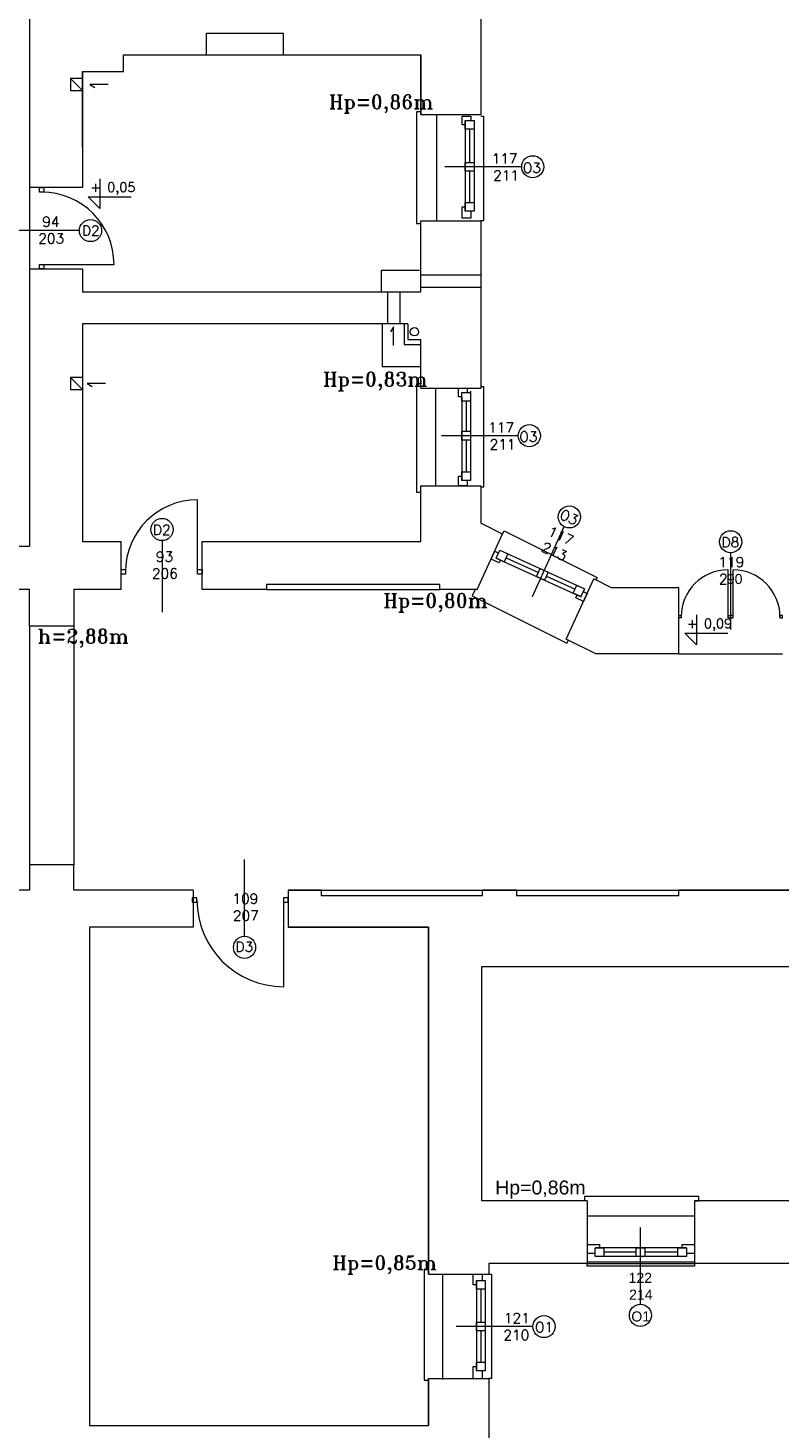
# Model space of a CAD drawing. Header units: millimetres. Extents: x -12354389001 to 271431, y -126469 to 48347.
# Tile 142 of 204: x -111459 to -110596, y -91724 to -90116. Entities that reach past the tile are written whole.
import ezdxf

# ---------------------------------------------------------------- set-up
doc = ezdxf.new("R2010")
doc.units = ezdxf.units.MM
doc.layers.get('0').update_dxf_attribs({"lineweight": 9})
doc.layers.add('ogrzewanie rzut', color=252, linetype='Continuous', lineweight=13)
doc.styles.add('ROMANS-POTROJNY-0-8-W', font='ROMANT.SHX', dxfattribs={"width": 0.8})
doc.styles.get("Standard").update_dxf_attribs({"font": 'arial.ttf'})

# ---------------------------------------------------------------- blocks, each defined once
blk = doc.blocks.new('d')
at = {"layer": 'ogrzewanie rzut', "linetype": 'Continuous', "lineweight": 13}
for p, q in [((36164, 4066.6), (36164, 3752.6)), ((36682, 4015.9), (36682, 3835.9)), ((36367, 3904.3), (36367, 3929.3)), ((36367, 3929.3), (36455, 3929.3)), ((36455, 3929.3), (36455, 3904.3)), ((36272, 3885.3), (36272, 3904.3)), ((36272, 3904.3), (36367, 3904.3)), ((36272, 3904.3), (36367, 3904.3)), ((36367, 3904.3), (36455, 3904.3)), ((36455, 3904.3), (36613, 3904.3)), ((36613, 3835.9), (36613, 3904.3)), ((36613, 3904.3), (36613, 3835.9)), ((36225, 3877.3), (36211, 3877.3)), ((36211, 3877.3), (36211, 3863.3)), ((36211, 3877.3), (36225, 3863.3)), ((36225, 3798.5), (36225, 3885.3)), ((36225, 3885.3), (36225, 3752.6)), ((36225, 3885.3), (36225, 3885.3)), ((36225, 3885.3), (36272, 3885.3)), ((36211, 3863.3), (36225, 3863.3)), ((36254.4, 3870.5), (36233.1, 3870.5)), ((36233.1, 3870.5), (36239, 3866.8)), ((36613, 3838.9), (36608, 3838.9)), ((36608, 3838.9), (36608, 3711.9)), ((36613, 3835.9), (36613, 3838.9)), ((36613, 3835.9), (36682, 3835.9)), ((36660.3, 3823.9), (36660.3, 3833.9)), ((36660.3, 3833.9), (36670.3, 3833.9)), ((36664, 3828.9), (36664, 3724.9)), ((36664, 3818.9), (36664, 3828.9)), ((36664, 3828.9), (36674, 3828.9)), ((36670.3, 3833.9), (36670.3, 3828.9)), ((36674, 3828.9), (36674, 3724.9)), ((36674, 3828.9), (36674, 3818.9)), ((36682, 3833.9), (36685, 3833.9)), ((36685, 3833.9), (36685, 3713.9)), ((36664, 3823.9), (36660.3, 3823.9)), ((36674, 3818.9), (36664, 3818.9)), ((36669, 3818.9), (36669, 3780.9)), ((36664, 3770.9), (36664, 3780.9)), ((36664, 3780.9), (36674, 3780.9)), ((36674, 3780.9), (36674, 3770.9)), ((36244.8, 3762.2), (36244.8, 3728)), ((36728.7, 3775.9), (36640.6, 3775.9)), ((36674, 3770.9), (36664, 3770.9)), ((36669, 3770.9), (36669, 3734.9)), ((36164, 3752.6), (36225, 3752.6)), ((36164, 3752.6), (36164, 3658.6)), ((36244.8, 3728), (36231.3, 3741.5)), ((36231.3, 3741.5), (36280.5, 3741.5)), ((36660.3, 3716.9), (36660.3, 3729.9)), ((36660.3, 3729.9), (36664, 3729.9)), ((36664, 3724.9), (36664, 3734.9)), ((36664, 3734.9), (36674, 3734.9)), ((36674, 3734.9), (36674, 3724.9)), ((36613, 3713.9), (36682, 3713.9)), ((36613, 3632.3), (36613, 3713.9)), ((36670.3, 3716.9), (36660.3, 3716.9)), ((36674, 3724.9), (36664, 3724.9)), ((36670.3, 3724.9), (36670.3, 3716.9)), ((36682, 3713.9), (36682, 3521.7)), ((36685, 3713.9), (36682, 3713.9)), ((36221.3, 3702.7), (36133.2, 3702.7)), ((36608, 3711.9), (36608, 3710.7)), ((36608, 3710.7), (36613, 3710.7)), ((36164, 3658.6), (36225, 3658.6)), ((36164, 3658.6), (36164, 3472.5)), ((36225, 3658.6), (36225, 3632.3)), ((36613, 3651.7), (36682, 3651.7)), ((36225, 3632.3), (36613, 3632.3)), ((36574.8, 3632.3), (36574.8, 3595.7)), ((36588.8, 3632.3), (36588.8, 3595.7)), ((36613, 3637.7), (36682, 3637.7)), ((36598, 3595.7), (36225, 3595.7)), ((36225, 3595.7), (36225, 3472.5)), ((36581.7, 3592.2), (36578, 3586.3)), ((36581.7, 3570.9), (36581.7, 3592.2)), ((36598, 3595.7), (36598, 3595.7)), ((36598, 3595.7), (36598, 3577.7)), ((36598, 3577.7), (36613, 3577.7)), ((36613, 3521.7), (36613, 3577.7)), ((36225, 3534.1), (36211, 3534.1)), ((36211, 3534.1), (36211, 3520.1)), ((36211, 3534.1), (36225, 3520.1)), ((36211, 3520.1), (36225, 3520.1)), ((36251.2, 3527.2), (36230, 3527.2)), ((36230, 3527.2), (36235.9, 3523.5)), ((36613, 3526.6), (36608, 3526.6)), ((36608, 3526.6), (36608, 3408.5)), ((36613, 3530.5), (36613, 3526.6)), ((36613, 3521.7), (36682, 3521.7)), ((36613, 3521.7), (36682, 3521.7)), ((36656.3, 3511.7), (36656.3, 3521.7)), ((36656.3, 3521.7), (36666.3, 3521.7)), ((36666.3, 3521.7), (36666.3, 3516.7)), ((36682, 3523.5), (36685, 3523.5)), ((36685, 3523.5), (36685, 3408)), ((36660, 3511.7), (36656.3, 3511.7)), ((36660, 3506.7), (36660, 3516.7)), ((36660, 3516.7), (36670, 3516.7)), ((36660, 3511.5), (36660, 3415.7)), ((36670, 3506.7), (36660, 3506.7)), ((36665, 3506.7), (36665, 3472.2)), ((36670, 3518.5), (36670, 3415.7)), ((36670, 3516.7), (36670, 3506.7)), ((36164, 3472.5), (36164, 3360.5)), ((36225, 3472.5), (36225, 3472.5)), ((36225, 3472.5), (36225, 3345.7)), ((36660, 3462.2), (36660, 3472.2)), ((36660, 3472.2), (36670, 3472.2)), ((36670, 3472.2), (36670, 3462.2)), ((36724.7, 3467.2), (36636.6, 3467.2)), ((36670, 3462.2), (36660, 3462.2)), ((36665, 3462.2), (36665, 3425.7)), ((36660, 3415.7), (36660, 3425.7)), ((36660, 3425.7), (36670, 3425.7)), ((36670, 3425.7), (36670, 3415.7)), ((36608, 3408.5), (36608, 3402.3)), ((36613, 3345.7), (36613, 3409.7)), ((36613, 3409.7), (36682, 3409.7)), ((36656.3, 3409.7), (36656.3, 3420.7)), ((36656.3, 3420.7), (36660, 3420.7)), ((36666.3, 3409.7), (36656.3, 3409.7)), ((36670, 3415.7), (36660, 3415.7)), ((36666.3, 3415.7), (36666.3, 3409.7)), ((36682, 3409.7), (36682, 3366.7)), ((36685, 3408), (36682, 3408)), ((36608, 3402.3), (36613, 3402.3)), ((36164, 3360.5), (36164, 3340.5)), ((36706.6, 3354.3), (36682, 3366.7)), ((36777.2, 3362.5), (36740.6, 3282.3)), ((36225, 3345.7), (36269, 3345.7)), ((36269, 3290.5), (36269, 3345.7)), ((36316.1, 3346.8), (36316.1, 3264.6)), ((36362, 3345.7), (36613, 3345.7)), ((36362, 3290.5), (36362, 3345.7)), ((36677.8, 3290.5), (36706.8, 3354.6)), ((36706.8, 3354.6), (36708.6, 3357.9)), ((36708.6, 3357.9), (36815.1, 3304.5)), ((36130.9, 3340.5), (36164, 3340.5)), ((36693.6, 3325.4), (36697.7, 3334.5)), ((36697.7, 3334.5), (36702.3, 3332.5)), ((36699.6, 3326.7), (36703.8, 3335.8)), ((36703.5, 3335.9), (36800.9, 3291.5)), ((36703.8, 3335.8), (36712.9, 3331.6)), ((36712.9, 3331.6), (36708.7, 3322.5)), ((36710.8, 3327.1), (36748.1, 3310.1)), ((36968.4, 3332.7), (36968.4, 3244.6)), ((36702.7, 3321.3), (36693.6, 3325.4)), ((36708.7, 3322.5), (36699.6, 3326.7)), ((36699.6, 3326.7), (36797, 3282.3)), ((36704.2, 3324.6), (36702.7, 3321.3)), ((36745.8, 3305.6), (36749.9, 3314.7)), ((36749.9, 3314.7), (36759, 3310.6)), ((36484.9, 3296.5), (36435.9, 3296.5)), ((36435.9, 3296.5), (36435.9, 3296.5)), ((36435.9, 3296.5), (36435.9, 3296.5)), ((36435.9, 3296.5), (36435.9, 3296.5)), ((36435.9, 3296.5), (36435.9, 3296.5)), ((36435.9, 3296.5), (36435.9, 3290.5)), ((36634.9, 3296.5), (36435.9, 3296.5)), ((36435.9, 3296.5), (36435.9, 3290.5)), ((36634.9, 3290.5), (36634.9, 3296.5)), ((36754.9, 3301.5), (36745.8, 3305.6)), ((36759, 3310.6), (36754.9, 3301.5)), ((36757.2, 3305.9), (36790, 3291)), ((36779.9, 3233.7), (36811.3, 3303)), ((36779.9, 3233.7), (36811.3, 3303)), ((36787.6, 3286.5), (36791.8, 3295.6)), ((36791.8, 3295.6), (36800.9, 3291.5)), ((36831.9, 3292.6), (36811.3, 3303)), ((36815.1, 3304.5), (36813.8, 3301.7)), ((36164, 3290.5), (36130.9, 3290.5)), ((36164, 3248.5), (36164, 3290.5)), ((36269, 3290.5), (36215, 3290.5)), ((36215, 3290.5), (36215, 3248.5)), ((36269, 3290.5), (36215, 3290.5)), ((36435.9, 3290.5), (36362, 3290.5)), ((36435.9, 3290.5), (36362, 3290.5)), ((36435.9, 3290.5), (36634.9, 3290.5)), ((36677.9, 3290.5), (36634.9, 3290.5)), ((36677.9, 3290.5), (36634.9, 3290.5)), ((36675.3, 3290.5), (36671.7, 3283.4)), ((36671.7, 3283.4), (36780.5, 3229)), ((36796.7, 3282.4), (36787.6, 3286.5)), ((36790.7, 3281.1), (36792.2, 3284.5)), ((36799.8, 3277), (36790.7, 3281.1)), ((36800.9, 3291.5), (36796.7, 3282.4)), ((36799.4, 3288.2), (36803.9, 3286.1)), ((36803.9, 3286.1), (36799.8, 3277)), ((36908.9, 3292.6), (36831.9, 3292.6)), ((36908.9, 3216.6), (36908.9, 3292.6)), ((36215, 3248.5), (36164, 3248.5)), ((36929.4, 3261.4), (36929.4, 3227.1)), ((36813.9, 3216.6), (36779.9, 3233.7)), ((36780.5, 3229), (36782.3, 3232.5)), ((36915.9, 3240.6), (36965.1, 3240.6)), ((36929.4, 3227.1), (36915.9, 3240.6)), ((36780.5, 3229), (36780.5, 3229)), ((36908.9, 3216.6), (36813.9, 3216.6)), ((36908.9, 3216.6), (37027.9, 3216.6)), ((36215, 2974.5), (36164, 2974.5)), ((36164, 2974.5), (36164, 2945.5)), ((36215, 2945.5), (36215, 2974.5)), ((36410.7, 2892.5), (36410.7, 2980.6)), ((36164, 2945.5), (36114.9, 2945.5)), ((36164, 2945.5), (36144.9, 2945.5)), ((36351.8, 2945.5), (36215, 2945.5)), ((36215, 2945.5), (36215, 2945.5)), ((36351.8, 2945.5), (36351.8, 2902.8)), ((36460.8, 2945.5), (36460.8, 2902.8)), ((36498.8, 2945.5), (36460.8, 2945.5)), ((36460.8, 2945.5), (36460.8, 2902.8)), ((36460.8, 2945.5), (36498.8, 2945.5)), ((36498.8, 2945.5), (36683.8, 2945.5)), ((36498.8, 2945.5), (36498.8, 2939.5)), ((36722.8, 2945.5), (36683.8, 2945.5)), ((36683.8, 2939.5), (36683.8, 2945.5)), ((36683.8, 2945.5), (36722.8, 2945.5)), ((36722.8, 2945.5), (36908.8, 2945.5)), ((36722.8, 2945.5), (36722.8, 2939.5)), ((37062.9, 2945.5), (36908.8, 2945.5)), ((36908.8, 2939.5), (36908.8, 2945.5)), ((36908.8, 2945.5), (37039.8, 2945.5)), ((36498.8, 2939.5), (36683.8, 2939.5)), ((36722.8, 2939.5), (36908.8, 2939.5)), ((36351.8, 2902.8), (36232.9, 2902.8)), ((36351.8, 2902.8), (36232.9, 2902.8)), ((36232.9, 2902.8), (36232.9, 2330.8)), ((36460.8, 2902.8), (36621.9, 2902.8)), ((36621.9, 2902.8), (36460.8, 2902.8)), ((36621.9, 2902.8), (36621.9, 2504.8)), ((36621.9, 2902.8), (36621.9, 2504.8)), ((36621.9, 2504.8), (36621.9, 2902.8)), ((36682.9, 2857.7), (37062.9, 2857.7)), ((36682.9, 2588.7), (36682.9, 2857.7)), ((36803.9, 2588.7), (36682.9, 2588.7)), ((36805.2, 2593.7), (36800.7, 2593.7)), ((36800.7, 2593.7), (36800.7, 2588.7)), ((36803.9, 2588.7), (36803.9, 2516.8)), ((36931.9, 2593.7), (36805.2, 2593.7)), ((36926.9, 2588.7), (36931.9, 2588.7)), ((37025.9, 2588.7), (36926.9, 2588.7)), ((37042.9, 2588.7), (36926.9, 2588.7)), ((36926.9, 2588.7), (36926.9, 2516.8)), ((36931.9, 2588.7), (36931.9, 2593.7)), ((36864.9, 2470.1), (36864.9, 2558.2)), ((36803.9, 2538.5), (36817.9, 2538.5)), ((36812.9, 2528.5), (36803.9, 2528.5)), ((36812.9, 2524.8), (36812.9, 2534.8)), ((36812.9, 2534.8), (36822.9, 2534.8)), ((36822.9, 2524.8), (36812.9, 2524.8)), ((36917.9, 2534.8), (36813.9, 2534.8)), ((36917.9, 2524.8), (36813.9, 2524.8)), ((36817.9, 2538.5), (36817.9, 2534.8)), ((36822.9, 2534.8), (36822.9, 2524.8)), ((36859.9, 2529.8), (36822.9, 2529.8)), ((36859.9, 2524.8), (36859.9, 2534.8)), ((36859.9, 2534.8), (36869.9, 2534.8)), ((36869.9, 2524.8), (36859.9, 2524.8)), ((36869.9, 2534.8), (36869.9, 2524.8)), ((36907.9, 2529.8), (36869.9, 2529.8)), ((36907.9, 2524.8), (36907.9, 2534.8)), ((36907.9, 2534.8), (36917.9, 2534.8)), ((36917.9, 2524.8), (36907.9, 2524.8)), ((36912.9, 2534.8), (36912.9, 2538.5)), ((36912.9, 2538.5), (36926.9, 2538.5)), ((36917.9, 2534.8), (36917.9, 2524.8)), ((36926.9, 2528.5), (36917.9, 2528.5)), ((36926.9, 2538.5), (36926.9, 2528.5)), ((36621.9, 2509.8), (36616.9, 2509.8)), ((36616.9, 2509.8), (36616.9, 2383.2)), ((36621.9, 2504.8), (36621.9, 2509.8)), ((36803.9, 2516.8), (36690.9, 2516.8)), ((36690.9, 2516.8), (36690.9, 2504.8)), ((36803.9, 2518.8), (36926.9, 2518.8)), ((36803.9, 2513.8), (36803.9, 2516.8)), ((36803.9, 2516.8), (36926.9, 2516.8)), ((36926.9, 2513.8), (36803.9, 2513.8)), ((36926.9, 2516.8), (36926.9, 2513.8)), ((37042.9, 2516.8), (36926.9, 2516.8)), ((36621.9, 2504.8), (36690.9, 2504.8)), ((36673.2, 2492.5), (36673.2, 2504.8)), ((36673.2, 2504.8), (36683.2, 2504.8)), ((36676.9, 2492.5), (36673.2, 2492.5)), ((36676.9, 2487.5), (36676.9, 2497.5)), ((36676.9, 2497.5), (36686.9, 2497.5)), ((36676.9, 2497.5), (36676.9, 2393.5)), ((36683.2, 2504.8), (36683.2, 2497.5)), ((36686.9, 2497.5), (36686.9, 2393.5)), ((36686.9, 2497.5), (36686.9, 2487.5)), ((36690.9, 2504.8), (36693.9, 2504.8)), ((36693.9, 2504.8), (36693.9, 2384.9)), ((36686.9, 2487.5), (36676.9, 2487.5)), ((36681.9, 2487.5), (36681.9, 2449.5)), ((36741.6, 2444.5), (36653.5, 2444.5)), ((36676.9, 2439.5), (36676.9, 2449.5)), ((36676.9, 2449.5), (36686.9, 2449.5)), ((36686.9, 2449.5), (36686.9, 2439.5)), ((36686.9, 2439.5), (36676.9, 2439.5)), ((36681.9, 2439.5), (36681.9, 2403.5)), ((36673.2, 2384.8), (36673.2, 2398.5)), ((36673.2, 2398.5), (36676.9, 2398.5)), ((36676.9, 2393.5), (36676.9, 2403.5)), ((36676.9, 2403.5), (36686.9, 2403.5)), ((36686.9, 2403.5), (36686.9, 2393.5)), ((36616.9, 2383.2), (36616.9, 2383.1)), ((36616.9, 2383.1), (36621.9, 2383.1)), ((36621.9, 2384.8), (36690.9, 2384.8)), ((36621.9, 2384.8), (36621.9, 2330.8)), ((36621.9, 2384.8), (36621.9, 2330.8)), ((36621.9, 2384.8), (36621.9, 2330.8)), ((36621.9, 2330.8), (36621.9, 2384.8)), ((36686.9, 2393.5), (36676.9, 2393.5)), ((36683.2, 2393.5), (36683.2, 2384.8)), ((36693.9, 2384.9), (36690.9, 2384.9)), ((36690.9, 2384.8), (36690.9, 2284.8)), ((36232.9, 2330.8), (36621.9, 2330.8))]:
    blk.add_line(p, q, dxfattribs=at)
at = {"layer": 'ogrzewanie rzut', "linetype": 'Continuous', "lineweight": 13, "ltscale": 10}
for p, q in [((36631, 3835.9), (36631, 3712.9)), ((36630, 3521.7), (36630, 3409.7)), ((36803.9, 2571.7), (36926.9, 2571.7)), ((36637.8, 2504.8), (36637.8, 2383.8))]:
    blk.add_line(p, q, dxfattribs=at)
at = {"layer": 'ogrzewanie rzut', "linetype": 'Continuous', "lineweight": 13, "ltscale": 20}
for p, q in [((36567.4, 3657.3), (36567.4, 3632.3)), ((36567.4, 3657.3), (36567.4, 3657.3)), ((36567.4, 3657.3), (36611.6, 3657.3)), ((36567.4, 3632.3), (36567.4, 3632.3)), ((36568.8, 3596.5), (36568.8, 3546.8)), ((36593.8, 3596.5), (36593.8, 3571.8)), ((36593.8, 3571.8), (36613, 3571.8)), ((36568.8, 3546.8), (36613, 3546.8)), ((36164, 3248.5), (36164, 2974.5)), ((36215, 3248.5), (36215, 2974.5))]:
    blk.add_line(p, q, dxfattribs=at)
at = {"layer": 'ogrzewanie rzut', "linetype": 'Continuous', "lineweight": 13, "transparency": 33554684}
for points in [[(36175.4, 3746.8), (36175.4, 3752), (36180.6, 3752), (36180.6, 3746.8)], [(36180.6, 3658.6), (36175.4, 3658.6), (36175.4, 3663.8), (36180.6, 3663.8)], [(36274.1, 3308.4), (36269, 3308.4), (36269, 3313.6), (36274.1, 3313.6)], [(36362, 3313.6), (36362, 3308.4), (36356.8, 3308.4), (36356.8, 3313.6)], [(36911.7, 3258), (36908.9, 3258), (36908.9, 3260.8), (36911.7, 3260.8)], [(36968.4, 3260.8), (36968.4, 3258), (36965.5, 3258), (36965.5, 3260.8)], [(36968.4, 3260.8), (36968.4, 3258), (36971.2, 3258), (36971.2, 3260.8)], [(37025, 3258), (37027.9, 3258), (37027.9, 3260.8), (37025, 3260.8)], [(36356, 2936.7), (36350.8, 2936.7), (36350.8, 2931.5), (36356, 2931.5)], [(36460.8, 2931.5), (36460.8, 2936.7), (36455.6, 2936.7), (36455.6, 2931.5)]]:
    blk.add_lwpolyline(points, close=True, dxfattribs=at)
for points in [[(36178, 3663.8), (36261, 3663.8)], [(36356.8, 3311), (36356.8, 3393.7)], [(36965.5, 3259.4), (36965.5, 3313.2)], [(36971.2, 3259.4), (36971.2, 3313.2)], [(36455.6, 2934.1), (36455.6, 2834.6)]]:
    blk.add_lwpolyline(points, dxfattribs=at)
at = {"layer": 'ogrzewanie rzut', "linetype": 'Continuous', "lineweight": 13}
for centre, radius in [((36741.4, 3775.9), 12.7), ((36234, 3702.7), 12.7), ((36605.6, 3586.5), 4.77), ((36737.4, 3467.2), 12.7), ((36783.4, 3374), 12.7), ((36316.1, 3359.5), 12.7), ((36968.4, 3345.4), 12.7), ((36410.7, 2879.8), 12.7), ((36864.9, 2457.4), 12.7), ((36754.3, 2444.5), 12.7)]:
    blk.add_circle(centre, radius, dxfattribs=at)
at = {"layer": 'ogrzewanie rzut', "linetype": 'Continuous', "lineweight": 13, "transparency": 33554684}
for centre, radius, start, end in [((36178, 3663.8), 83, 0, 90), ((36356.8, 3311), 82.7, 90, 180), ((36965.5, 3259.4), 53.8, 90, 180), ((36971.2, 3259.4), 53.8, 0, 90), ((36455.6, 2934.1), 99.5, 180, 270)]:
    blk.add_arc(centre, radius, start, end, dxfattribs=at)
at = {"layer": 'ogrzewanie rzut', "linetype": 'Continuous', "lineweight": 13, "ltscale": 0.15, "style": 'ROMANS-POTROJNY-0-8-W'}
for s, p in [('Hp=0,86m', (36507.6, 3842.6)), ('Hp=0,83m', (36500.8, 3524.2)), ('Hp=0,80m', (36570, 3269.9)), ('h=2,88m', (36173.3, 3228.9)), ('Hp=0,85m', (36511.6, 2509.8))]:
    blk.add_text(s, height=16, dxfattribs=at).set_placement(p)
at = {"layer": 'ogrzewanie rzut', "linetype": 'Continuous', "lineweight": 13, "style": 'ROMANS-POTROJNY-0-8-W'}
for s, height, p in [('117', 11.57, (36694.2, 3779.5)), ('O3', 11.57, (36730, 3769)), ('211', 11.57, (36695.9, 3760.2)), ('+ 0,05', 10.8, (36233.7, 3747.1)), ('94', 11.57, (36178.6, 3707.1)), ('203', 11.57, (36174.1, 3687.8)), ('D2', 11.57, (36224.2, 3696.9)), ('117', 11.57, (36690.2, 3470.8)), ('O3', 11.57, (36726, 3460.3)), ('211', 11.57, (36691.9, 3451.5)), ('D2', 11.57, (36305.6, 3353.3)), ('D8', 11.57, (36958, 3339.1)), ('93', 11.57, (36308.9, 3322.5)), ('119', 11.57, (36954.3, 3316.3)), ('206', 11.57, (36304.5, 3303.2)), ('2', 11.6, (36955, 3296.9)), ('+ 0,09', 10.8, (36918.3, 3246.2)), ('109', 11.57, (36396.8, 2929.9)), ('207', 11.57, (36397.4, 2910.5)), ('D3', 11.57, (36400.4, 2874.7)), ('121', 11.57, (36708.2, 2448.3)), ('O1', 11.57, (36744, 2437.9)), ('210', 11.57, (36707.7, 2429))]:
    blk.add_text(s, height=height, dxfattribs=at).set_placement(p)
for s, p in [('O3', (36771.1, 3372.7)), ('117', (36757.6, 3353.1)), ('213', (36750.1, 3335.2))]:
    blk.add_text(s, height=11.57, rotation=335.4726, dxfattribs=at).set_placement(p)
at = {"layer": 'ogrzewanie rzut', "linetype": 'Continuous', "lineweight": 13}
for s, p in [('90', (36964, 3296.9)), ('122', (36851.3, 2494.6)), ('214', (36851.9, 2475.3)), ('O1', (36854.5, 2450.3))]:
    blk.add_text(s, height=11.57, dxfattribs=at).set_placement(p)
at = {"layer": 'ogrzewanie rzut', "linetype": 'Continuous', "lineweight": 13, "ltscale": 0.15}
blk.add_text('Hp=0,86m', height=16, dxfattribs=at).set_placement((36698.3, 2596.1))

msp = doc.modelspace()

# ---------------------------------------------------------------- block references
msp.add_blockref('d', (-147620.915, -94051.603))

doc.saveas('drawing.dxf')
